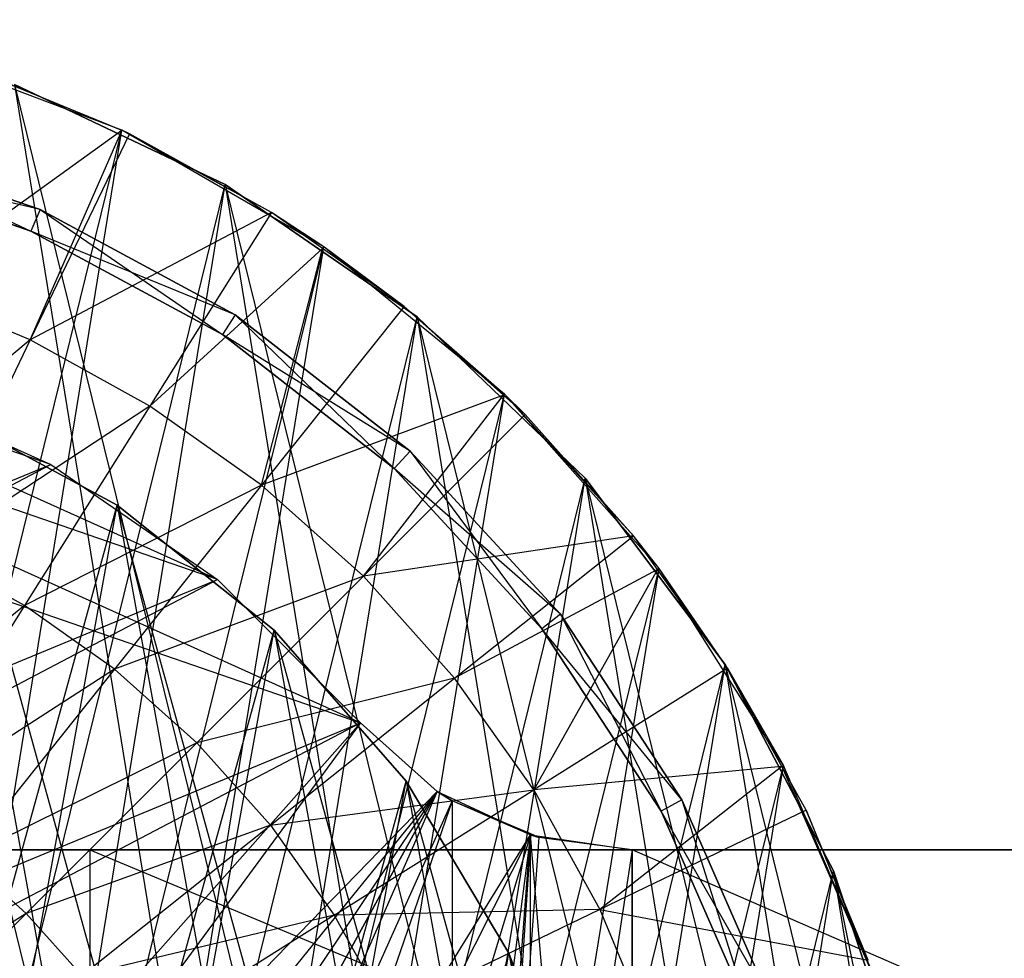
# Model space of a CAD drawing. Extents: x -0.31 to 2.17, y -0.31 to 0.31.
# Tile 12 of 14: x 0.11 to 0.32, y 0.1 to 0.3. Entities that reach past the tile are written whole.
import ezdxf

# ---------------------------------------------------------------- set-up
doc = ezdxf.new("R2010")
doc.units = 0
doc.header["$MEASUREMENT"] = 0
doc.linetypes.add('solid', pattern=[0])
doc.layers.add('1', color=7, linetype='solid')

msp = doc.modelspace()

# ---------------------------------------------------------------- linework, layer by layer
at = {"layer": '1', "color": 3, "linetype": 'solid'}
for p, q in [((0.061508, 0.301286, 3.641), (0.194477, -0.238191, 3.641)), ((0.131823, 0.277811, 3.616648), (0.085552, 0.295359, 3.616648)), ((0.101561, 0.290244, 3.64), (0.131823, 0.277811, 3.616648)), ((0.131787, 0.277724, 3.64), (0.101561, 0.290244, 3.64)), ((0.15375, 0.266303, 2.715), (0.109041, 0.287517, 2.715)), ((0.109041, 0.287517, 3.641), (0.15375, 0.266303, 2.715)), ((0.109041, 0.287517, 3.641), (0.194477, -0.238191, 3.641)), ((0.109041, 0.287517, 3.641), (0.230167, -0.20391, 3.641)), ((0.15375, 0.266303, 3.641), (0.109041, 0.287517, 3.641)), ((-0.012382, -0.307251, 3.616648), (0.131823, 0.277811, 3.616648)), ((0.037065, -0.305258, 3.616648), (0.131823, 0.277811, 3.616648)), ((0.069963, 0.276279, 3.64), (0.114483, 0.260995, 3.64)), ((0.114483, 0.260995, 1.79), (0.069963, 0.276279, 3.64)), ((0.069963, 0.276279, 1.79), (0.114483, 0.260995, 1.79)), ((0.069963, 0.276279, 1.79), (0.112475, 0.256417, 1.79)), ((0.131787, 0.277724, 3.64), (0.085524, 0.244414, 3.661282)), ((0.112352, 0.233301, 3.661282), (0.131787, 0.277724, 3.64)), ((0.133419, 0.277048, 3.64), (0.112352, 0.233301, 3.661282)), ((0.131787, 0.277724, 3.64), (0.131823, 0.277811, 3.616648)), ((0.133419, 0.277048, 3.64), (0.131787, 0.277724, 3.64)), ((0.17468, 0.253068, 3.616648), (0.131823, 0.277811, 3.616648)), ((0.1636, 0.260368, 3.64), (0.131823, 0.277811, 3.616648)), ((0.133419, 0.277048, 3.64), (0.131823, 0.277811, 3.616648)), ((0.1636, 0.260368, 3.64), (0.133419, 0.277048, 3.64)), ((0.112475, 0.256417, 3.64), (0.068736, 0.271432, 1.79)), ((0.068736, 0.271432, 3.64), (0.112475, 0.256417, 3.64)), ((0.114483, 0.260995, 3.64), (0.068736, 0.271432, 3.64)), ((0.112475, 0.256417, 1.79), (0.068736, 0.271432, 1.79)), ((0.012382, -0.307251, 2.715), (0.15375, 0.266303, 2.715)), ((0.061508, -0.301286, 2.715), (0.15375, 0.266303, 2.715)), ((0.194477, 0.238191, 2.715), (0.15375, 0.266303, 2.715)), ((0.15375, 0.266303, 3.641), (0.194477, 0.238191, 2.715)), ((0.15375, 0.266303, 3.641), (0.15375, 0.266303, 2.715)), ((0.15375, 0.266303, 3.641), (0.230167, -0.20391, 3.641)), ((0.15375, 0.266303, 3.641), (0.259896, -0.164348, 3.641)), ((0.194477, 0.238191, 3.641), (0.15375, 0.266303, 3.641)), ((0.1636, 0.260368, 3.64), (0.112352, 0.233301, 3.661282)), ((0.114483, 0.260995, 3.64), (0.112475, 0.256417, 3.64)), ((0.114483, 0.260995, 1.79), (0.112475, 0.256417, 1.79)), ((0.114483, 0.260995, 1.79), (0.114483, 0.260995, 3.64)), ((0.114483, 0.260995, 3.64), (0.15588, 0.238592, 3.64)), ((0.15588, 0.238592, 1.79), (0.114483, 0.260995, 3.64)), ((0.114483, 0.260995, 1.79), (0.15588, 0.238592, 1.79)), ((0.114483, 0.260995, 1.79), (0.153145, 0.234407, 1.79)), ((0.1636, 0.260368, 3.64), (0.137767, 0.219255, 3.661282)), ((0.17468, 0.253068, 3.616648), (0.1636, 0.260368, 3.64)), ((0.174415, 0.252694, 3.64), (0.1636, 0.260368, 3.64)), ((0.112475, 0.256417, 3.64), (0.112475, 0.256417, 1.79)), ((0.153145, 0.234407, 3.64), (0.112475, 0.256417, 1.79)), ((0.112475, 0.256417, 3.64), (0.153145, 0.234407, 3.64)), ((0.15588, 0.238592, 3.64), (0.112475, 0.256417, 3.64)), ((0.153145, 0.234407, 1.79), (0.112475, 0.256417, 1.79)), ((0.037065, -0.305258, 3.616648), (0.17468, 0.253068, 3.616648)), ((0.085552, -0.295359, 3.616648), (0.17468, 0.253068, 3.616648)), ((0.174415, 0.252694, 3.64), (0.17468, 0.253068, 3.616648)), ((0.213013, 0.22177, 3.616648), (0.17468, 0.253068, 3.616648)), ((0.191723, 0.240413, 3.64), (0.17468, 0.253068, 3.616648)), ((0.174415, 0.252694, 3.64), (0.137767, 0.219255, 3.661282)), ((0.16145, 0.202451, 3.661282), (0.174415, 0.252694, 3.64)), ((0.191723, 0.240413, 3.64), (0.174415, 0.252694, 3.64)), ((0.112352, 0.233301, 3.661282), (0.085524, 0.244414, 3.661282)), ((0.191723, 0.240413, 3.64), (0.16145, 0.202451, 3.661282)), ((0.191723, 0.240413, 3.64), (0.213013, 0.22177, 3.616648)), ((0.212823, 0.221557, 3.64), (0.191723, 0.240413, 3.64)), ((0.15588, 0.238592, 3.64), (0.153145, 0.234407, 3.64)), ((0.15588, 0.238592, 1.79), (0.153145, 0.234407, 1.79)), ((0.15588, 0.238592, 1.79), (0.15588, 0.238592, 3.64)), ((0.15588, 0.238592, 3.64), (0.193025, 0.209681, 3.64)), ((0.193025, 0.209681, 1.79), (0.15588, 0.238592, 3.64)), ((0.15588, 0.238592, 1.79), (0.193025, 0.209681, 1.79)), ((0.15588, 0.238592, 1.79), (0.189639, 0.206003, 1.79)), ((0.182489, 0.152, 0.575), (-0.007132, 0.237393, 0.575)), ((0.152097, 0.182408, 0.575), (-0.007132, 0.237393, 0.575)), ((0.061508, -0.301286, 2.715), (0.194477, 0.238191, 2.715)), ((0.109041, -0.287517, 2.715), (0.194477, 0.238191, 2.715)), ((0.230167, 0.20391, 2.715), (0.194477, 0.238191, 2.715)), ((0.194477, 0.238191, 3.641), (0.230167, 0.20391, 2.715)), ((0.194477, 0.238191, 3.641), (0.194477, 0.238191, 2.715)), ((0.194477, 0.238191, 3.641), (0.259896, -0.164348, 3.641)), ((0.194477, 0.238191, 3.641), (0.282894, -0.12053, 3.641)), ((0.230167, 0.20391, 3.641), (0.194477, 0.238191, 3.641)), ((0.152097, 0.182408, 0.575), (0.035781, 0.234789, 0.575)), ((0.116722, 0.206839, 0.575), (0.035781, 0.234789, 0.575)), ((0.153145, 0.234407, 3.64), (0.153145, 0.234407, 1.79)), ((0.189639, 0.206003, 3.64), (0.153145, 0.234407, 1.79)), ((0.153145, 0.234407, 3.64), (0.189639, 0.206003, 3.64)), ((0.193025, 0.209681, 3.64), (0.153145, 0.234407, 3.64)), ((0.189639, 0.206003, 1.79), (0.153145, 0.234407, 1.79)), ((-0.049811, 0.232218, 0.575), (0.182489, 0.152, 0.575)), ((0.112352, 0.233301, 3.661282), (0.069005, 0.197206, 3.67886)), ((0.112352, 0.233301, 3.661282), (0.090651, 0.188239, 3.67886)), ((0.137767, 0.219255, 3.661282), (0.112352, 0.233301, 3.661282)), ((0.077522, 0.224492, 1.05), (0.116722, 0.206839, 1.05)), ((0.077522, 0.224492, 1.05), (0.116722, 0.206839, 0.575)), ((0.077522, 0.224492, 0.575), (0.116722, 0.206839, 0.575)), ((0.085552, -0.295359, 3.616648), (0.213013, 0.22177, 3.616648)), ((0.131823, -0.277811, 3.616648), (0.213013, 0.22177, 3.616648)), ((0.212823, 0.221557, 3.64), (0.16145, 0.202451, 3.661282)), ((0.183102, 0.183102, 3.661282), (0.212823, 0.221557, 3.64)), ((0.212823, 0.221557, 3.64), (0.213013, 0.22177, 3.616648)), ((0.217435, 0.217435, 3.64), (0.212823, 0.221557, 3.64)), ((0.245829, 0.184728, 3.616648), (0.213013, 0.22177, 3.616648)), ((0.240413, 0.191723, 3.64), (0.213013, 0.22177, 3.616648)), ((0.217435, 0.217435, 3.64), (0.213013, 0.22177, 3.616648)), ((0.137767, 0.219255, 3.661282), (0.090651, 0.188239, 3.67886)), ((0.130838, 0.198211, 1.05), (0.093343, 0.218388, 1.05)), ((0.093343, 0.218388, 2.25), (0.130838, 0.198211, 1.05)), ((0.093343, 0.218388, 2.25), (0.164127, -0.171664, 2.25)), ((0.093343, 0.218388, 2.25), (0.192142, -0.139599, 2.25)), ((0.130838, 0.198211, 2.25), (0.093343, 0.218388, 2.25)), ((0.137767, 0.219255, 3.661282), (0.111157, 0.176906, 3.67886)), ((0.16145, 0.202451, 3.661282), (0.137767, 0.219255, 3.661282)), ((0.217435, 0.217435, 3.64), (0.183102, 0.183102, 3.661282)), ((0.240413, 0.191723, 3.64), (0.217435, 0.217435, 3.64)), ((0.193025, 0.209681, 3.64), (0.189639, 0.206003, 3.64)), ((0.193025, 0.209681, 1.79), (0.189639, 0.206003, 1.79)), ((0.193025, 0.209681, 1.79), (0.193025, 0.209681, 3.64)), ((0.193025, 0.209681, 3.64), (0.224905, 0.175051, 3.64)), ((0.224905, 0.175051, 1.79), (0.193025, 0.209681, 3.64)), ((0.193025, 0.209681, 1.79), (0.224905, 0.175051, 1.79)), ((0.193025, 0.209681, 1.79), (0.220959, 0.17198, 1.79)), ((-0.236525, 0.021496, 1.05), (0.116722, 0.206839, 1.05)), ((-0.228775, 0.063783, 1.05), (0.116722, 0.206839, 1.05)), ((0.116722, 0.206839, 1.05), (0.152097, 0.182408, 1.05)), ((0.116722, 0.206839, 1.05), (0.152097, 0.182408, 0.575)), ((0.116722, 0.206839, 1.05), (0.116722, 0.206839, 0.575)), ((0.116722, 0.206839, 0.575), (0.152097, 0.182408, 0.575)), ((0.189639, 0.206003, 3.64), (0.189639, 0.206003, 1.79)), ((0.220959, 0.17198, 3.64), (0.189639, 0.206003, 1.79)), ((0.189639, 0.206003, 3.64), (0.220959, 0.17198, 3.64)), ((0.224905, 0.175051, 3.64), (0.189639, 0.206003, 3.64)), ((0.220959, 0.17198, 1.79), (0.189639, 0.206003, 1.79)), ((0.109041, -0.287517, 2.715), (0.230167, 0.20391, 2.715)), ((0.15375, -0.266303, 2.715), (0.230167, 0.20391, 2.715)), ((0.259896, 0.164348, 2.715), (0.230167, 0.20391, 2.715)), ((0.230167, 0.20391, 3.641), (0.259896, 0.164348, 2.715)), ((0.230167, 0.20391, 3.641), (0.230167, 0.20391, 2.715)), ((0.230167, 0.20391, 3.641), (0.282894, -0.12053, 3.641)), ((0.230167, 0.20391, 3.641), (0.298565, -0.07359, 3.641)), ((0.259896, 0.164348, 3.641), (0.230167, 0.20391, 3.641)), ((0.16145, 0.202451, 3.661282), (0.111157, 0.176906, 3.67886)), ((0.16145, 0.202451, 3.661282), (0.130266, 0.163348, 3.67886)), ((0.183102, 0.183102, 3.661282), (0.16145, 0.202451, 3.661282)), ((0.010655, -0.237261, 1.05), (0.130838, 0.198211, 1.05)), ((0.052849, -0.231545, 1.05), (0.130838, 0.198211, 1.05)), ((0.164127, 0.171664, 1.05), (0.130838, 0.198211, 1.05)), ((0.130838, 0.198211, 2.25), (0.164127, 0.171664, 1.05)), ((0.130838, 0.198211, 2.25), (0.130838, 0.198211, 1.05)), ((0.130838, 0.198211, 2.25), (0.192142, -0.139599, 2.25)), ((0.130838, 0.198211, 2.25), (0.21398, -0.103047, 2.25)), ((0.164127, 0.171664, 2.25), (0.130838, 0.198211, 2.25)), ((0.240413, 0.191723, 3.64), (0.183102, 0.183102, 3.661282)), ((0.202451, 0.16145, 3.661282), (0.240413, 0.191723, 3.64)), ((0.245829, 0.184728, 3.616648), (0.240413, 0.191723, 3.64)), ((0.245528, 0.184515, 3.64), (0.240413, 0.191723, 3.64)), ((0.111157, 0.176906, 3.67886), (0.090651, 0.188239, 3.67886)), ((0.131823, -0.277811, 3.616648), (0.245829, 0.184728, 3.616648)), ((0.17468, -0.253068, 3.616648), (0.245829, 0.184728, 3.616648)), ((0.245528, 0.184515, 3.64), (0.202451, 0.16145, 3.661282)), ((0.245528, 0.184515, 3.64), (0.219255, 0.137767, 3.661282)), ((0.245528, 0.184515, 3.64), (0.245829, 0.184728, 3.616648)), ((0.260368, 0.1636, 3.64), (0.245528, 0.184515, 3.64)), ((0.272278, 0.142902, 3.616648), (0.245829, 0.184728, 3.616648)), ((0.260368, 0.1636, 3.64), (0.245829, 0.184728, 3.616648)), ((-0.236525, -0.021496, 1.05), (0.152097, 0.182408, 1.05)), ((-0.236525, 0.021496, 1.05), (0.152097, 0.182408, 1.05)), ((0.183102, 0.183102, 3.661282), (0.130266, 0.163348, 3.67886)), ((0.183102, 0.183102, 3.661282), (0.147736, 0.147736, 3.67886)), ((0.152097, 0.182408, 1.05), (0.182489, 0.152, 1.05)), ((0.152097, 0.182408, 1.05), (0.182489, 0.152, 0.575)), ((0.152097, 0.182408, 1.05), (0.152097, 0.182408, 0.575)), ((0.152097, 0.182408, 0.575), (0.182489, 0.152, 0.575)), ((0.202451, 0.16145, 3.661282), (0.183102, 0.183102, 3.661282)), ((0.111157, 0.176906, 3.67886), (0.06844, 0.142116, 3.692636)), ((0.111157, 0.176906, 3.67886), (0.083921, 0.13356, 3.692636)), ((0.130266, 0.163348, 3.67886), (0.111157, 0.176906, 3.67886)), ((0.224905, 0.175051, 3.64), (0.220959, 0.17198, 3.64)), ((0.224905, 0.175051, 1.79), (0.220959, 0.17198, 1.79)), ((0.224905, 0.175051, 1.79), (0.224905, 0.175051, 3.64)), ((0.224905, 0.175051, 3.64), (0.25065, 0.135645, 3.64)), ((0.25065, 0.135645, 1.79), (0.224905, 0.175051, 3.64)), ((0.224905, 0.175051, 1.79), (0.25065, 0.135645, 1.79)), ((0.224905, 0.175051, 1.79), (0.246253, 0.133265, 1.79)), ((0.052849, -0.231545, 1.05), (0.164127, 0.171664, 1.05)), ((0.093343, -0.218388, 1.05), (0.164127, 0.171664, 1.05)), ((0.192142, 0.139599, 1.05), (0.164127, 0.171664, 1.05)), ((0.164127, 0.171664, 2.25), (0.192142, 0.139599, 1.05)), ((0.164127, 0.171664, 2.25), (0.164127, 0.171664, 1.05)), ((0.164127, 0.171664, 2.25), (0.21398, -0.103047, 2.25)), ((0.164127, 0.171664, 2.25), (0.228941, -0.063184, 2.25)), ((0.192142, 0.139599, 2.25), (0.164127, 0.171664, 2.25)), ((0.220959, 0.17198, 3.64), (0.220959, 0.17198, 1.79)), ((0.246253, 0.133265, 3.64), (0.220959, 0.17198, 1.79)), ((0.220959, 0.17198, 3.64), (0.246253, 0.133265, 3.64)), ((0.25065, 0.135645, 3.64), (0.220959, 0.17198, 3.64)), ((0.246253, 0.133265, 1.79), (0.220959, 0.17198, 1.79)), ((0.130266, 0.163348, 3.67886), (0.083921, 0.13356, 3.692636)), ((0.130266, 0.163348, 3.67886), (0.098347, 0.123324, 3.692636)), ((0.147736, 0.147736, 3.67886), (0.130266, 0.163348, 3.67886)), ((0.15375, -0.266303, 2.715), (0.259896, 0.164348, 2.715)), ((0.194477, -0.238191, 2.715), (0.259896, 0.164348, 2.715)), ((0.260368, 0.1636, 3.64), (0.219255, 0.137767, 3.661282)), ((0.282894, 0.12053, 2.715), (0.259896, 0.164348, 2.715)), ((0.259896, 0.164348, 3.641), (0.282894, 0.12053, 2.715)), ((0.259896, 0.164348, 3.641), (0.259896, 0.164348, 2.715)), ((0.259896, 0.164348, 3.641), (0.298565, -0.07359, 3.641)), ((0.259896, 0.164348, 3.641), (0.306503, -0.024743, 3.641)), ((0.282894, 0.12053, 3.641), (0.259896, 0.164348, 3.641)), ((0.260368, 0.1636, 3.64), (0.272278, 0.142902, 3.616648)), ((0.271917, 0.142703, 3.64), (0.260368, 0.1636, 3.64)), ((0.202451, 0.16145, 3.661282), (0.147736, 0.147736, 3.67886)), ((0.163348, 0.130266, 3.67886), (0.202451, 0.16145, 3.661282)), ((0.219255, 0.137767, 3.661282), (0.202451, 0.16145, 3.661282)), ((-0.236525, -0.021496, 1.05), (0.182489, 0.152, 1.05)), ((-0.228775, -0.063783, 1.05), (0.182489, 0.152, 1.05)), ((-0.128928, -0.199459, 1.05), (0.182489, 0.152, 1.05)), ((0.182489, 0.152, 0.575), (-0.128928, -0.199459, 0.575)), ((0.182489, 0.152, 0.575), (-0.090858, -0.219434, 0.575)), ((0.182489, 0.152, 0.575), (0.182489, 0.152, 1.05)), ((0.198752, 0.137438, 0.575), (0.182489, 0.152, 1.05)), ((0.182489, 0.152, 1.05), (0.198752, 0.137438, 1.05)), ((0.182489, 0.152, 0.575), (0.198752, 0.137438, 0.575)), ((0.147736, 0.147736, 3.67886), (0.098347, 0.123324, 3.692636)), ((0.147736, 0.147736, 3.67886), (0.111537, 0.111537, 3.692636)), ((0.163348, 0.130266, 3.67886), (0.147736, 0.147736, 3.67886)), ((0.17468, -0.253068, 3.616648), (0.272278, 0.142902, 3.616648)), ((0.213013, -0.22177, 3.616648), (0.272278, 0.142902, 3.616648)), ((0.271917, 0.142703, 3.64), (0.219255, 0.137767, 3.661282)), ((0.271917, 0.142703, 3.64), (0.233301, 0.112352, 3.661282)), ((0.271917, 0.142703, 3.64), (0.272278, 0.142902, 3.616648)), ((0.271917, 0.142703, 3.64), (0.291675, 0.097375, 3.616648)), ((0.277048, 0.133419, 3.64), (0.271917, 0.142703, 3.64)), ((0.291675, 0.097375, 3.616648), (0.272278, 0.142902, 3.616648)), ((0.093343, -0.218388, 1.05), (0.192142, 0.139599, 1.05)), ((0.130838, -0.198211, 1.05), (0.192142, 0.139599, 1.05)), ((0.21398, 0.103047, 1.05), (0.192142, 0.139599, 1.05)), ((0.192142, 0.139599, 2.25), (0.21398, 0.103047, 1.05)), ((0.192142, 0.139599, 2.25), (0.192142, 0.139599, 1.05)), ((0.192142, 0.139599, 2.25), (0.228941, -0.063184, 2.25)), ((0.192142, 0.139599, 2.25), (0.236544, -0.021289, 2.25)), ((0.21398, 0.103047, 2.25), (0.192142, 0.139599, 2.25)), ((0.198752, 0.137438, 1.05), (-0.128928, -0.199459, 1.05)), ((0.198752, 0.137438, 1.05), (-0.090858, -0.219434, 1.05)), ((0.198752, 0.137438, 0.575), (-0.090858, -0.219434, 0.575)), ((0.198752, 0.137438, 0.575), (-0.049811, -0.232218, 0.575)), ((-0.007132, -0.237393, 1.05), (0.198752, 0.137438, 1.05)), ((0.198752, 0.137438, 0.575), (-0.007132, -0.237393, 0.575)), ((0.198752, 0.137438, 1.05), (0.035781, -0.234789, 1.05)), ((0.163348, 0.130266, 3.67886), (0.219255, 0.137767, 3.661282)), ((0.176906, 0.111157, 3.67886), (0.219255, 0.137767, 3.661282)), ((0.201944, 0.135442, 1.05), (0.198752, 0.137438, 0.575)), ((0.198752, 0.137438, 1.05), (0.201944, 0.135442, 1.05)), ((0.198752, 0.137438, 1.05), (0.198752, 0.137438, 0.575)), ((0.198752, 0.137438, 0.575), (0.21852, 0.128177, 0.575)), ((0.219255, 0.137767, 3.661282), (0.233301, 0.112352, 3.661282)), ((0.201944, 0.135442, 1.05), (0.035781, -0.234789, 1.05)), ((0.201944, 0.135442, 1.05), (0.077522, -0.224492, 1.05)), ((0.21852, 0.128177, 0.575), (0.201944, 0.135442, 1.05)), ((0.201944, 0.135442, 1.05), (0.201944, -0.125, 1.05)), ((0.218608, 0.128386, 1.05), (0.201944, 0.135442, 1.05)), ((0.25065, 0.135645, 3.64), (0.246253, 0.133265, 3.64)), ((0.25065, 0.135645, 1.79), (0.246253, 0.133265, 1.79)), ((0.25065, 0.135645, 1.79), (0.25065, 0.135645, 3.64)), ((0.25065, 0.135645, 3.64), (0.269558, 0.092539, 3.64)), ((0.269558, 0.092539, 1.79), (0.25065, 0.135645, 3.64)), ((0.25065, 0.135645, 1.79), (0.269558, 0.092539, 1.79)), ((0.25065, 0.135645, 1.79), (0.264829, 0.090916, 1.79)), ((0.277048, 0.133419, 3.64), (0.233301, 0.112352, 3.661282)), ((0.246253, 0.133265, 3.64), (0.246253, 0.133265, 1.79)), ((0.264829, 0.090916, 3.64), (0.246253, 0.133265, 1.79)), ((0.246253, 0.133265, 3.64), (0.264829, 0.090916, 3.64)), ((0.269558, 0.092539, 3.64), (0.246253, 0.133265, 3.64)), ((0.264829, 0.090916, 1.79), (0.246253, 0.133265, 1.79)), ((0.277048, 0.133419, 3.64), (0.291675, 0.097375, 3.616648)), ((0.290244, 0.101561, 3.64), (0.277048, 0.133419, 3.64)), ((0.163348, 0.130266, 3.67886), (0.111537, 0.111537, 3.692636)), ((0.123324, 0.098347, 3.692636), (0.163348, 0.130266, 3.67886)), ((0.163348, 0.130266, 3.67886), (0.176906, 0.111157, 3.67886)), ((-0.007132, -0.237393, 0.575), (0.21852, 0.128177, 0.575)), ((0.035781, -0.234789, 0.575), (0.21852, 0.128177, 0.575)), ((0.21852, 0.128177, 0.575), (0.116722, -0.206839, 0.575)), ((0.21852, 0.128177, 0.575), (0.182489, -0.152, 0.575)), ((0.198752, -0.137438, 0.575), (0.21852, 0.128177, 0.575)), ((0.218608, 0.128386, 1.05), (0.201944, -0.125, 1.05)), ((0.220329, 0.127657, 1.05), (0.201944, -0.125, 1.05)), ((0.21852, 0.128177, 0.575), (0.218608, 0.128386, 1.05)), ((0.21852, 0.128177, 0.575), (0.220329, 0.127657, 1.05)), ((0.21852, -0.128177, 0.575), (0.21852, 0.128177, 0.575)), ((0.21852, 0.128177, 0.575), (0.240117, 0.125, 0.575)), ((0.240117, -0.125, 0.575), (0.21852, 0.128177, 0.575)), ((0.220329, 0.127657, 1.05), (0.218608, 0.128386, 1.05)), ((0.240117, 0.125, 0.575), (0.220329, 0.127657, 1.05)), ((0.240117, 0.125, 1.05), (0.220329, 0.127657, 1.05)), ((-0.05, 0.125, -0.575), (0.125, 0.125, -0.81)), ((0.815, 0.125, -0.575), (-0.05, 0.125, -0.575)), ((-0.05, 0.125, -0.81), (0.125, 0.125, -0.81)), ((0.111537, 0.111537, 3.692636), (0.098347, 0.123324, 3.692636)), ((0.815, 0.125, -0.575), (0.125, 0.125, -0.81)), ((0.125, 0.125, -0.81), (0.725, 0.125, -1.05)), ((0.125, 0.125, -0.81), (0.725, -0.125, -1.05)), ((0.125, 0.125, -0.81), (0.125, -0.125, -0.81)), ((0.240117, 0.125, 1.05), (0.201944, -0.125, 1.05)), ((0.240117, 0.125, 1.05), (0.240117, -0.125, 1.05)), ((0.240117, -0.125, 0.575), (0.240117, 0.125, 0.575)), ((0.815, -0.125, 0.575), (0.240117, 0.125, 0.575)), ((0.240117, 0.125, 1.05), (1.115, 0.125, 1.05)), ((0.815, 0.125, 0.575), (0.240117, 0.125, 0.575)), ((0.240117, 0.125, 1.05), (0.815, 0.125, 0.575)), ((0.240117, 0.125, 0.575), (0.240117, 0.125, 1.05)), ((0.194477, -0.238191, 2.715), (0.282894, 0.12053, 2.715)), ((0.230167, -0.20391, 2.715), (0.282894, 0.12053, 2.715)), ((0.298565, 0.07359, 2.715), (0.282894, 0.12053, 2.715)), ((0.282894, 0.12053, 3.641), (0.298565, 0.07359, 2.715)), ((0.282894, 0.12053, 3.641), (0.282894, 0.12053, 2.715)), ((0.282894, 0.12053, 3.641), (0.306503, -0.024743, 3.641)), ((0.282894, 0.12053, 3.641), (0.3075, 0, 3.641)), ((0.298565, 0.07359, 3.641), (0.282894, 0.12053, 3.641)), ((0.111537, 0.111537, 3.692636), (0.065875, 0.082604, 3.702531)), ((0.111537, 0.111537, 3.692636), (0.074709, 0.074709, 3.702531)), ((0.123324, 0.098347, 3.692636), (0.111537, 0.111537, 3.692636)), ((0.176906, 0.111157, 3.67886), (0.123324, 0.098347, 3.692636)), ((0.176906, 0.111157, 3.67886), (0.13356, 0.083921, 3.692636)), ((0.233301, 0.112352, 3.661282), (0.176906, 0.111157, 3.67886)), ((0.176906, 0.111157, 3.67886), (0.188239, 0.090651, 3.67886)), ((0.233301, 0.112352, 3.661282), (0.188239, 0.090651, 3.67886)), ((0.233301, 0.112352, 3.661282), (0.244414, 0.085524, 3.661282)), ((0.233301, 0.112352, 3.661282), (0.290244, 0.101561, 3.64)), ((0.130838, -0.198211, 1.05), (0.21398, 0.103047, 1.05)), ((0.164127, -0.171664, 1.05), (0.21398, 0.103047, 1.05)), ((0.228941, 0.063184, 1.05), (0.21398, 0.103047, 1.05)), ((0.21398, 0.103047, 2.25), (0.228941, 0.063184, 1.05)), ((0.21398, 0.103047, 2.25), (0.21398, 0.103047, 1.05)), ((0.21398, 0.103047, 2.25), (0.236544, -0.021289, 2.25)), ((0.21398, 0.103047, 2.25), (0.2375, 0, 2.25)), ((0.228941, 0.063184, 2.25), (0.21398, 0.103047, 2.25))]:
    msp.add_line(p, q, dxfattribs=at)

doc.saveas('drawing.dxf')
